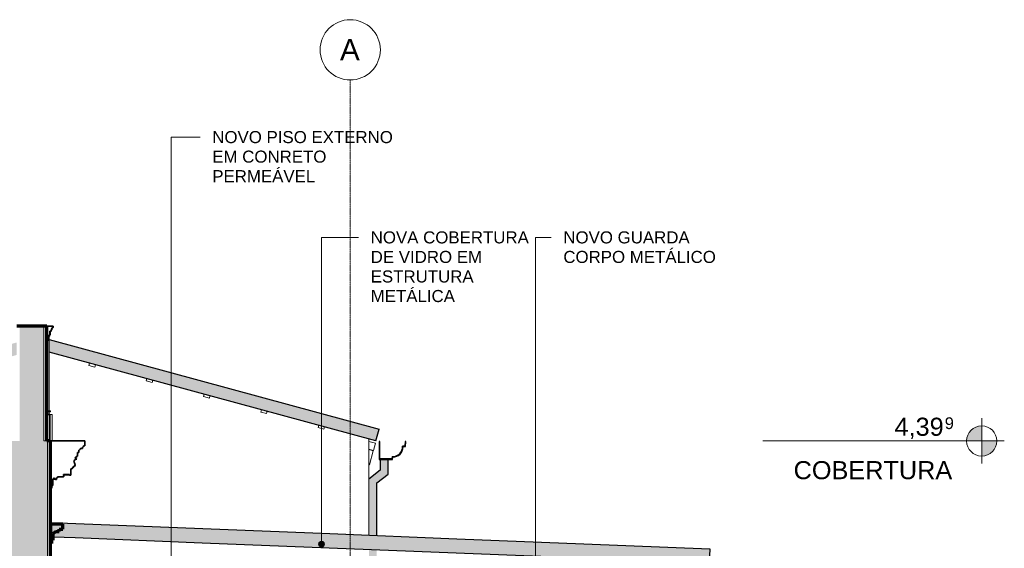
# Model space of a CAD drawing. Header units: millimetres. Extents: x -21497 to 35032, y -1993 to 8822.
# Tile 25 of 25: x 24587 to 32754, y 4439 to 8822. Entities that reach past the tile are written whole.
import ezdxf

# ---------------------------------------------------------------- set-up
doc = ezdxf.new("R2010")
doc.units = ezdxf.units.MM
doc.linetypes.add('_Traço - ponto', pattern=[16, 12, -2, 0, -2])
for name, color, linetype, lineweight in [('A-FLOR-LEVL', 51, 'Continuous', 9), ('A-GENM', 13, 'Continuous', 18), ('A-GLAZ-CWMG', 51, 'Continuous', 18), ('A-ROOF', 132, 'Continuous', 25), ('A-ROOF-OTLN', 132, 'Continuous', 25), ('A-WALL', 113, 'Continuous', 18), ('A-WALL-PATT', 111, 'Continuous', 70), ('G-ANNO-TEXT', 231, 'Continuous', 9), ('S-GRID', 1, 'Continuous', 9), ('S-GRID-IDEN', 1, 'Continuous', 9)]:
    doc.layers.add(name, color=color, linetype=linetype, lineweight=lineweight)
doc.styles.add('Arial', font='arial.ttf', dxfattribs={"height": 150})
doc.styles.add('Arial_1', font='arial.ttf', dxfattribs={"height": 97.483633})
doc.styles.add('Arial_2', font='arial.ttf', dxfattribs={"height": 175})
doc.styles.add('Arial_3', font='arial.ttf', dxfattribs={"height": 100})

# ---------------------------------------------------------------- blocks, each defined once
blk = doc.blocks.new('Generic Models 19 - Generic Models 19-3087287-CORTE F - MANTER _ CONSTRUIR')
at = {"layer": 'A-GENM', "lineweight": 35}
for p, q in [((-3140, 6279.4), (-3190, 6279.4)), ((-3190, 6279.4), (-3190, 6160.6)), ((-3170, 6196.5), (-3170, 6210)), ((-3170, 6210), (-3165, 6210)), ((-3165, 6210), (-3165, 6239.4)), ((-3165, 6239.4), (-3155, 6239.4)), ((-3155, 6239.4), (-3155, 6249.4)), ((-3155, 6249.4), (-3150, 6249.4)), ((-3141.8, 6269.4), (-3140, 6269.4)), ((-3140, 6269.4), (-3140, 6279.4)), ((-3190, 6160.6), (-3180, 6160.6)), ((-3180, 6160.6), (-3180, 6186.9)), ((-3180, 6186.9), (-3175, 6186.9)), ((-3175, 6186.9), (-3175, 6196.5)), ((-3175, 6196.5), (-3170, 6196.5)), ((-3190, 5579.1), (-3190, 5569.1)), ((-3180, 5579.1), (-3190, 5579.1)), ((-3190, 5569.1), (-3180, 5569.1)), ((-3180, 5569.1), (-3180, 5579.1)), ((-3190, 5549.1), (-3190, 5329.1)), ((-3165, 5549.1), (-3190, 5549.1)), ((-3165, 5329.1), (-3165, 5549.1)), ((-3190, 5329.1), (-3165, 5329.1))]:
    blk.add_line(p, q, dxfattribs=at)
at = {"layer": 'A-GENM'}
for p, q in [((-3165.1, 6196.5), (-3165.1, 6210)), ((-3160.1, 6210), (-3165, 6210)), ((-3160.1, 6210), (-3160.1, 6239.4)), ((-3150.1, 6239.4), (-3155, 6239.4)), ((-3150.1, 6239.4), (-3150.1, 6249.4)), ((-3145.1, 6249.4), (-3150, 6249.4)), ((-3140, 6279.4), (-3135.1, 6279.4)), ((-3135.1, 6269.4), (-3140, 6269.4)), ((-3135.1, 6269.4), (-3135.1, 6279.4)), ((-3175.1, 6160.6), (-3180, 6160.6)), ((-3175.1, 6160.6), (-3175.1, 6186.9)), ((-3170.1, 6186.9), (-3175, 6186.9)), ((-3170.1, 6196.5), (-3170.1, 6186.9)), ((-3165.1, 6196.5), (-3170, 6196.5)), ((-3170, 6186.9), (-3170, 5579.1)), ((-3160, 5579.1), (-3180, 5579.1)), ((-3180, 5569.1), (-3160, 5569.1)), ((-3170, 5569.1), (-3170, 5549.1)), ((-3160, 5569.1), (-3160, 5579.1)), ((-3145, 5549.1), (-3165, 5549.1)), ((-3145, 5329.1), (-3145, 5549.1)), ((-3170, 5329.1), (-3170, 5328.7)), ((-3165, 5329.1), (-3145, 5329.1))]:
    blk.add_line(p, q, dxfattribs=at)
at = {"layer": 'A-GENM', "lineweight": 35}
blk.add_arc((-3134.5, 6254.7), 16.4, 116.24482, 198.92609, dxfattribs=at)
at = {"layer": 'A-GENM'}
blk.add_open_spline([(-3145.1, 6249.4), (-3146, 6251.8), (-3146.3, 6255.9), (-3145.1, 6260.3), (-3144, 6262.7), (-3142.5, 6264.9), (-3140.3, 6267.3), (-3138.1, 6268.8), (-3136.9, 6269.4)], degree=3, knots=[0, 0, 0, 0, 0.333333, 0.5, 0.583333, 0.666667, 0.833333, 1, 1, 1, 1], dxfattribs=at)
blk = doc.blocks.new('Rectangular Mullion - 2x5 cm-3922211-CORTE F - MANTER _ CONSTRUIR')
at = {"layer": 'A-GLAZ-CWMG'}
for p, q in [((-934.8, 5458.9), (-940.1, 5439.6)), ((-940.1, 5439.6), (-891.8, 5426.5)), ((-886.6, 5445.8), (-934.8, 5458.9)), ((-891.8, 5426.5), (-886.6, 5445.8))]:
    blk.add_line(p, q, dxfattribs=at)
blk = doc.blocks.new('Rectangular Mullion - 4x6_3-3931228-CORTE F - MANTER _ CONSTRUIR')
at = {"layer": 'A-GLAZ-CWMG'}
for p, q in [((-518.5, 5325.2), (-465, 5310.7)), ((-465, 5310.7), (-481.5, 5249.9)), ((-481.5, 5249.9), (-518.5, 5259.9))]:
    blk.add_line(p, q, dxfattribs=at)
blk = doc.blocks.new('Rectangular Mullion - 6x12 cm metal-4019200-CORTE F - MANTER _ CONSTRUIR')
at = {"layer": 'A-GLAZ-CWMG', "lineweight": 25}
blk.add_hatch(color=254, dxfattribs=at).paths.add_polyline_path([(2303.4, 4314.5), (2308.2, 4434.4), (1264.8, 4476.2), (1260, 4356.3)], flags=0)
at = {"layer": 'A-GLAZ-CWMG', "color": 5, "lineweight": 25}
for p, q in [((1264.8, 4476.2), (2308.2, 4434.4)), ((2308.2, 4434.4), (2303.4, 4314.5)), ((2303.4, 4314.5), (1260, 4356.3))]:
    blk.add_line(p, q, dxfattribs=at)
blk = doc.blocks.new('Rectangular Mullion - 6x12 cm metal-4019202-CORTE F - MANTER _ CONSTRUIR')
at = {"layer": 'A-GLAZ-CWMG', "lineweight": 25}
blk.add_hatch(color=254, dxfattribs=at).paths.add_polyline_path([(1260, 4356.3), (1264.8, 4476.2), (211.4, 4518.3), (206.6, 4398.4)], flags=0)
at = {"layer": 'A-GLAZ-CWMG', "color": 5, "lineweight": 25}
for p, q in [((211.4, 4518.3), (1264.8, 4476.2)), ((1260, 4356.3), (206.6, 4398.4))]:
    blk.add_line(p, q, dxfattribs=at)
blk = doc.blocks.new('Rectangular Mullion - 6x12 cm metal-V20-CORTE F - MANTER _ CONSTRUIR')
at = {"layer": 'A-GLAZ-CWMG', "lineweight": 25}
blk.add_hatch(color=254, dxfattribs=at).paths.add_polyline_path([(-2953.6, 4524.8), (-2948.8, 4644.7), (-3158.5, 4653.1), (-3158.5, 4638.7), (-3058.4, 4638.7), (-3058.4, 4598), (-3088.4, 4598), (-3088.4, 4578), (-3117.5, 4578), (-3137.4, 4561.3), (-3137.4, 4532.2), (-3056, 4528.9)], flags=0)
at = {"layer": 'A-GLAZ-CWMG', "color": 5, "lineweight": 25}
for p, q in [((-3158.5, 4653.1), (-2948.8, 4644.7)), ((-2953.6, 4524.8), (-3137.4, 4532.2))]:
    blk.add_line(p, q, dxfattribs=at)
blk = doc.blocks.new('Rectangular Mullion - 6x12 cm 2-4090239-CORTE F - MANTER _ CONSTRUIR')
at = {"layer": 'A-GLAZ-CWMG'}
for p, q in [((-482.1, 5248), (-518.5, 5257.8)), ((-482.1, 5248), (-513.5, 5132.1)), ((-513.5, 5132.1), (-518.5, 5133.5))]:
    blk.add_line(p, q, dxfattribs=at)
blk = doc.blocks.new('Generic Models 1 - Generic Models 24-4258923-CORTE F - MANTER _ CONSTRUIR')
at = {"layer": 'A-GENM', "lineweight": 25}
h = blk.add_hatch(color=254, dxfattribs=at)
h.paths.add_polyline_path([(-368.5, 1030), (-368.5, 1250), (-388.5, 1250), (-388.5, 1030)], flags=0)
h.paths.add_polyline_path([(-433.5, 1030), (-428.5, 1030), (-428.5, 1250), (-433.5, 1250.5), (-433.5, 1280), (-428.5, 1280), (-428.5, 1316.9), (-453.5, 1341.9), (-453.5, 4424.8), (-518.5, 4427.4), (-518.5, 1315), (-433.5, 1230), (-433.5, 1176.6)], flags=0)
h.paths.add_polyline_path([(-453.5, 4544.9), (-453.5, 4980.4), (-359.1, 5054.9), (-359.1, 5175.1), (-424.1, 5175.1), (-424.1, 5086.4), (-518.5, 5011.9), (-518.5, 4547.5), (-461.2, 4545.2)], flags=0)
at = {"layer": 'A-GENM', "color": 5, "lineweight": 25}
for p, q in [((-424.1, 5175.1), (-424.1, 5086.4)), ((-359.1, 5054.9), (-359.1, 5175.1)), ((-424.1, 5086.4), (-518.5, 5011.9)), ((-453.5, 4980.4), (-359.1, 5054.9)), ((-453.5, 4544.9), (-453.5, 4980.4))]:
    blk.add_line(p, q, dxfattribs=at)
blk = doc.blocks.new('ORNAMENTO SUPERIOR - ORNAMENTO SUPERIOR-4323885-CORTE F - MANTER _ CONSTRUIR')
at = {"layer": 'A-GENM', "lineweight": 35}
for p, q in [((-2874.7, 5328.7), (-3158.8, 5328.7)), ((-3158.8, 5328.7), (-3158.8, 4938.7)), ((-2874.7, 5287.4), (-2874.7, 5328.7)), ((-2934.7, 5202.4), (-2934.7, 5232.4)), ((-2934.7, 5232.4), (-2924.7, 5232.4)), ((-2924.7, 5232.4), (-2924.7, 5252.4)), ((-2924.7, 5252.4), (-2919.7, 5252.4)), ((-2919.7, 5252.4), (-2919.7, 5257.4)), ((-2919.7, 5257.4), (-2914.7, 5257.4)), ((-2914.7, 5257.4), (-2914.7, 5262.4)), ((-2914.7, 5262.4), (-2909.7, 5262.4)), ((-2909.7, 5262.4), (-2909.7, 5267.4)), ((-2909.7, 5267.4), (-2894.7, 5267.4)), ((-2894.7, 5267.4), (-2894.7, 5277.4)), ((-2894.7, 5277.4), (-2889.7, 5277.4)), ((-2889.7, 5277.4), (-2889.7, 5282.4)), ((-2889.7, 5282.4), (-2884.7, 5282.4)), ((-2884.7, 5287.4), (-2874.7, 5287.4)), ((-2884.7, 5282.4), (-2884.7, 5287.4)), ((-2954.7, 5187.4), (-2954.7, 5192.4)), ((-2954.7, 5192.4), (-2944.7, 5192.4)), ((-2941, 5176.7), (-2954.7, 5187.4)), ((-2944.7, 5192.4), (-2944.7, 5202.4)), ((-2944.7, 5202.4), (-2934.7, 5202.4)), ((-2990.8, 5046.7), (-2990.8, 5096.7)), ((-2990.8, 5096.7), (-2980.8, 5096.7)), ((-2980.8, 5096.7), (-2980.8, 5106.7)), ((-2980.8, 5106.7), (-2970.8, 5106.7)), ((-2970.8, 5106.7), (-2970.8, 5116.7)), ((-2970.8, 5116.7), (-2960.8, 5116.7)), ((-3138.8, 4958.7), (-3138.8, 5009.1)), ((-3118.8, 5008.7), (-3108.8, 5008.7)), ((-3108.8, 5008.7), (-3108.8, 5023.7)), ((-3108.8, 5023.7), (-3100.8, 5023.7)), ((-3100.8, 5023.7), (-3100.8, 5031.7)), ((-3100.8, 5031.7), (-3054.9, 5031.7)), ((-3050.8, 5051.7), (-3000.8, 5051.7)), ((-3000.8, 5051.7), (-3000.8, 5046.7)), ((-3000.8, 5046.7), (-2990.8, 5046.7)), ((-3158.8, 4938.7), (-3148.8, 4938.7)), ((-3148.8, 4938.7), (-3148.8, 4958.7)), ((-3148.8, 4958.7), (-3138.8, 4958.7))]:
    blk.add_line(p, q, dxfattribs=at)
at = {"layer": 'A-GENM'}
for p, q in [((-3118.8, 5008.7), (-3138.9, 5008.7)), ((-3000.8, 5046.7), (-3052.7, 5046.7))]:
    blk.add_line(p, q, dxfattribs=at)
at = {"layer": 'A-GENM', "lineweight": 35}
for centre, radius, start, end in [((-2945.8, 5158.3), 19, 75.45968, 214.54032), ((-2977.7, 5131.7), 22.6, 318.23356, 44.14034), ((-3128.8, 5009.1), 10, 357.17729, 180), ((-3054.9, 5037.5), 5.84, 270, 45.45956), ((-3045.3, 5046.7), 7.42, 137.64224, 222.35776)]:
    blk.add_arc(centre, radius, start, end, dxfattribs=at)
at = {"layer": 'A-GENM'}
blk.add_open_spline([(-2961.4, 5147.5), (-2960.1, 5146.1), (-2957.9, 5143.1), (-2955.6, 5137.8), (-2954.8, 5132.2), (-2955.4, 5126.5), (-2957.4, 5121.2), (-2959.5, 5118.1), (-2960.8, 5116.7)], degree=3, dxfattribs=at)
blk.add_open_spline([(-3050.8, 5041.7), (-3050.5, 5041.3), (-3049.9, 5040.6), (-3049.3, 5039.3), (-3049, 5038), (-3049.1, 5036.6), (-3049.4, 5035.5), (-3049.8, 5034.7), (-3050.2, 5034.1), (-3050.6, 5033.5), (-3051.1, 5033.1), (-3051.6, 5032.6), (-3052.2, 5032.3), (-3052.9, 5032), (-3053.7, 5031.7), (-3054.4, 5031.7), (-3054.9, 5031.7)], degree=3, knots=[0, 0, 0, 0, 0.1, 0.2, 0.3, 0.4, 0.5, 0.55, 0.6, 0.65, 0.7, 0.75, 0.8, 0.85, 0.9, 1, 1, 1, 1], dxfattribs=at)
blk = doc.blocks.new('ORNAMENTO 3 - ORNAMENTO 3-4325854-CORTE F - MANTER _ CONSTRUIR')
at = {"layer": 'A-GENM', "lineweight": 25}
blk.add_hatch(color=173, dxfattribs=at).paths.add_polyline_path([(-3147.8, 4477.7), (-3147.8, 4507.7), (-3137.4, 4507.7), (-3137.4, 4561.3), (-3117.5, 4578), (-3088.4, 4578), (-3088.4, 4598), (-3058.4, 4598), (-3058.4, 4638.7), (-3158.5, 4638.7), (-3158.5, 4477.7)], flags=0)
at = {"layer": 'A-GENM', "color": 7, "lineweight": 70}
for p, q in [((-3058.4, 4638.7), (-3158.5, 4638.7)), ((-3158.5, 4638.7), (-3158.5, 4477.7)), ((-3137.4, 4561.3), (-3117.5, 4578)), ((-3117.5, 4578), (-3088.4, 4578)), ((-3088.4, 4578), (-3088.4, 4598)), ((-3088.4, 4598), (-3058.4, 4598)), ((-3058.4, 4598), (-3058.4, 4638.7)), ((-3147.8, 4477.7), (-3147.8, 4507.7)), ((-3147.8, 4507.7), (-3137.4, 4507.7)), ((-3137.4, 4507.7), (-3137.4, 4561.3)), ((-3158.5, 4477.7), (-3147.8, 4477.7))]:
    blk.add_line(p, q, dxfattribs=at)
blk = doc.blocks.new('Level - M_Level Head ABNT-2835562-CORTE F - MANTER _ CONSTRUIR')
at = {"layer": 'A-FLOR-LEVL'}
h = blk.add_hatch(color=256, dxfattribs=at)
edge = h.paths.add_edge_path(flags=0)
edge.add_line((4564.4, 1030), (4439.4, 1030))
edge.add_arc((4564.4, 1030), 125, 90, 180, ccw=False)
edge.add_line((4564.4, 1155), (4564.4, 1030))
h = blk.add_hatch(color=256, dxfattribs=at)
edge = h.paths.add_edge_path(flags=0)
edge.add_arc((4564.4, 1030), 125, -90, 0, ccw=False)
edge.add_line((4564.4, 905), (4564.4, 1030))
edge.add_line((4564.4, 1030), (4689.4, 1030))
for p, q in [((4564.4, 1219.5), (4564.4, 844)), ((4564.4, 1030), (4564.4, 1155)), ((4371.3, 1030), (4752, 1030)), ((4439.4, 1030), (4564.4, 1030)), ((4689.4, 1030), (4564.4, 1030)), ((4564.4, 1030), (4564.4, 905))]:
    blk.add_line(p, q, dxfattribs=at)
blk.add_circle((4564.4, 1030), 125, dxfattribs=at)
for start, end in [(90, 180), (270, 0)]:
    blk.add_arc((4564.4, 1030), 125, start, end, dxfattribs=at)
blk = doc.blocks.new('Grid - Head Grid-11506-CORTE F - MANTER _ CONSTRUIR')
at = {"layer": 'S-GRID-IDEN'}
blk.add_circle((-673.5, 8571.9), 250, dxfattribs=at)

msp = doc.modelspace()

# ---------------------------------------------------------------- hatches: boundary and pattern name
at = {"layer": 'A-ROOF'}
h = msp.add_hatch(color=151, dxfattribs=at)
h.paths.add_polyline_path([(27542.561, 5329.986), (27568.748, 5426.496), (24832.345, 6168.985), (24832.345, 6065.369), (27152.273, 5435.885)], flags=0)
h.paths.add_polyline_path([(23334.735, 5708.557), (24562.345, 6041.848), (24562.345, 6145.468), (23146.846, 5761.166), (23234.823, 5736.532)], flags=0)
at = {"layer": 'A-ROOF-OTLN'}
msp.add_hatch(color=151, dxfattribs=at).paths.add_polyline_path([(27678.68, 5175.088), (27682.153, 5194.784), (27704.294, 5197.697), (27724.928, 5206.24), (27742.648, 5219.831), (27756.25, 5237.543), (27764.805, 5258.171), (27767.733, 5280.31), (27787.288, 5283.758), (27790.762, 5323.463), (27785.781, 5323.899), (27782.641, 5288.016), (27762.628, 5284.487), (27761.314, 5265.309), (27755.496, 5246.989), (27745.505, 5230.567), (27731.908, 5216.979), (27715.48, 5206.998), (27697.155, 5201.193), (27677.977, 5199.892), (27674.484, 5180.088), (27575.182, 5180.088), (27575.182, 5324.028), (27570.182, 5324.028), (27570.182, 5175.088)], flags=0)
at = {"layer": 'A-WALL-PATT'}
msp.add_hatch(color=256, dxfattribs=at).paths.add_polyline_path([(24587.345, 5328.7), (24787.345, 5328.7), (24787.345, 6279.4), (24587.345, 6279.4), (24587.345, 5497.419)], flags=0)
h = msp.add_hatch(color=256, dxfattribs=at)
h.paths.add_polyline_path([(24518.874, 0), (24818.874, 0), (24818.874, 1594), (24668.874, 1594), (24668.874, 1040), (24518.874, 1040), (24518.874, 366.458)], flags=0)
h.paths.add_polyline_path([(24718.874, 3580), (24818.874, 3580), (24818.874, 5328.7), (24518.874, 5328.7), (24518.874, 3640), (24718.874, 3640), (24718.874, 3607.065)], flags=0)
at = {"layer": 'G-ANNO-TEXT'}
h = msp.add_hatch(color=250, dxfattribs=at)
edge = h.paths.add_edge_path(flags=0)
edge.add_arc((27090.925, 4473.391), 25, 0, 360)

# ---------------------------------------------------------------- linework, layer by layer
at = {"layer": 'A-FLOR-LEVL'}
msp.add_line((32566.789, 5328.7), (30752.604, 5328.7), dxfattribs=at)
at = {"layer": 'A-ROOF', "color": 5}
for p, q in [((24832.345, 6168.985), (27568.748, 5426.496)), ((27542.561, 5329.986), (24832.345, 6065.369)), ((27542.561, 5329.986), (27568.748, 5426.496))]:
    msp.add_line(p, q, dxfattribs=at)
at = {"layer": 'A-ROOF-OTLN', "color": 5}
for p, q in [((27575.182, 5324.028), (27570.182, 5324.028)), ((27570.182, 5324.028), (27570.182, 5175.088)), ((27575.182, 5180.088), (27575.182, 5324.028)), ((27785.781, 5323.899), (27782.641, 5288.016)), ((27790.762, 5323.463), (27785.781, 5323.899)), ((27787.288, 5283.758), (27790.762, 5323.463)), ((27782.641, 5288.016), (27762.628, 5284.487)), ((27767.733, 5280.31), (27787.288, 5283.758)), ((27570.182, 5175.088), (27678.68, 5175.088)), ((27674.484, 5180.088), (27575.182, 5180.088)), ((27677.977, 5199.892), (27674.484, 5180.088)), ((27678.68, 5175.088), (27682.153, 5194.784))]:
    msp.add_line(p, q, dxfattribs=at)
for radius, start, end in [(80.58, 267.0290805, 2.9329444), (85.58, 270, 359.9639643)]:
    msp.add_arc((27682.153, 5280.364), radius, start, end, dxfattribs=at)
at = {"layer": 'A-WALL', "lineweight": 70}
for p, q in [((24812.345, 6279.4), (24562.345, 6279.4)), ((24812.345, 5328.7), (24812.345, 6279.4)), ((24843.874, 5328.7), (24812.345, 5328.7)), ((24843.874, 3580), (24843.874, 5328.7))]:
    msp.add_line(p, q, dxfattribs=at)
at = {"layer": 'A-WALL'}
for p, q in [((24787.345, 6279.4), (24787.345, 5328.7)), ((24809.845, 6279.4), (24809.845, 5328.7)), ((24812.345, 5328.7), (24787.345, 5328.7)), ((24818.874, 5328.7), (24818.874, 3580)), ((24841.374, 5328.7), (24841.374, 3580)), ((27483.874, 4547.511), (27483.874, 5345.91))]:
    msp.add_line(p, q, dxfattribs=at)
at = {"layer": 'G-ANNO-TEXT', "color": 250}
for p, q in [((25844.514, 7848.544), (26083.144, 7848.544)), ((25844.514, 1017.132), (25844.514, 7848.544)), ((27090.925, 7016.95), (27397.402, 7016.95)), ((27090.925, 4473.391), (27090.925, 7016.95)), ((28866.265, 7016.95), (28995.225, 7016.95)), ((28866.265, 1599.208), (28866.265, 7016.95))]:
    msp.add_line(p, q, dxfattribs=at)
msp.add_circle((27090.925, 4473.391), 25, dxfattribs=at)
at = {"layer": 'S-GRID', "linetype": '_Traço - ponto'}
msp.add_line((27328.874, -1993.067), (27328.874, 8321.869), dxfattribs=at)

# ---------------------------------------------------------------- block references
at = {"layer": 'A-FLOR-LEVL'}
msp.add_blockref('Level - M_Level Head ABNT-2835562-CORTE F - MANTER _ CONSTRUIR', (28002.366, 4298.7), dxfattribs=at)
at = {"layer": 'A-GENM'}
for name in ['Generic Models 19 - Generic Models 19-3087287-CORTE F - MANTER _ CONSTRUIR', 'ORNAMENTO SUPERIOR - ORNAMENTO SUPERIOR-4323885-CORTE F - MANTER _ CONSTRUIR']:
    msp.add_blockref(name, (28002.366, 0), dxfattribs=at)
at = {"layer": 'A-GENM', "color": 5, "lineweight": 25}
for name in ['Generic Models 1 - Generic Models 24-4258923-CORTE F - MANTER _ CONSTRUIR', 'ORNAMENTO 3 - ORNAMENTO 3-4325854-CORTE F - MANTER _ CONSTRUIR']:
    msp.add_blockref(name, (28002.366, 0), dxfattribs=at)
at = {"layer": 'A-GLAZ-CWMG'}
for name, p in [('Rectangular Mullion - 2x5 cm-3922211-CORTE F - MANTER _ CONSTRUIR', (26102.245, 515.574)), ('Rectangular Mullion - 2x5 cm-3922211-CORTE F - MANTER _ CONSTRUIR', (26577.275, 386.681)), ('Rectangular Mullion - 2x5 cm-3922211-CORTE F - MANTER _ CONSTRUIR', (27052.306, 257.787)), ('Rectangular Mullion - 2x5 cm-3922211-CORTE F - MANTER _ CONSTRUIR', (27527.336, 128.894)), ('Rectangular Mullion - 2x5 cm-3922211-CORTE F - MANTER _ CONSTRUIR', (28002.366, 0)), ('Rectangular Mullion - 4x6_3-3931228-CORTE F - MANTER _ CONSTRUIR', (28002.366, 0)), ('Rectangular Mullion - 6x12 cm 2-4090239-CORTE F - MANTER _ CONSTRUIR', (28002.366, 0))]:
    msp.add_blockref(name, p, dxfattribs=at)
at = {"layer": 'A-GLAZ-CWMG', "color": 5, "lineweight": 25}
for name, p in [('Rectangular Mullion - 6x12 cm metal-V20-CORTE F - MANTER _ CONSTRUIR', (28002.366, 0)), ('Rectangular Mullion - 6x12 cm metal-4019202-CORTE F - MANTER _ CONSTRUIR', (24842.166, 126.408)), ('Rectangular Mullion - 6x12 cm metal-4019202-CORTE F - MANTER _ CONSTRUIR', (25895.566, 84.272)), ('Rectangular Mullion - 6x12 cm metal-4019202-CORTE F - MANTER _ CONSTRUIR', (26948.966, 42.136)), ('Rectangular Mullion - 6x12 cm metal-4019202-CORTE F - MANTER _ CONSTRUIR', (28002.366, 0)), ('Rectangular Mullion - 6x12 cm metal-4019200-CORTE F - MANTER _ CONSTRUIR', (28002.366, 0))]:
    msp.add_blockref(name, p, dxfattribs=at)
at = {"layer": 'S-GRID-IDEN'}
msp.add_blockref('Grid - Head Grid-11506-CORTE F - MANTER _ CONSTRUIR', (28002.366, 0), dxfattribs=at)

# ---------------------------------------------------------------- texts
at = {"layer": 'A-FLOR-LEVL', "attachment_point": 1}
for s, insert, char_height, width, style in [('4,39', (31843.787, 5521.891), 150, 505.06312, 'Arial'), ('9', (32260.506, 5524.919), 97.484, 96.2025, 'Arial_1'), ('COBERTURA', (31006.787, 5161.895), 150, 1615.40031, 'Arial')]:
    msp.add_mtext(s, dxfattribs=dict(at, insert=insert, char_height=char_height, width=width, style=style))
at = {"layer": 'G-ANNO-TEXT', "color": 7, "char_height": 100, "attachment_point": 1, "style": 'Arial_3'}
for s, insert, width in [('NOVO PISO EXTERNO ', (26184.744, 7898.544), 1895.99094), ('EM CONRETO ', (26184.744, 7736.487), 1210.54813), ('PERMEÁVEL', (26184.744, 7574.43), 1058.2275), ('NOVA COBERTURA ', (27499.002, 7066.95), 1667.51), ('NOVO GUARDA ', (29096.825, 7066.95), 1338.81813), ('DE VIDRO EM ', (27499.002, 6904.892), 1186.4975), ('CORPO METÁLICO', (29096.825, 6904.892), 1555.27375), ('ESTRUTURA ', (27499.002, 6742.835), 1102.32031), ('METÁLICA', (27499.002, 6580.778), 861.81406)]:
    msp.add_mtext(s, dxfattribs=dict(at, insert=insert, width=width))
at = {"layer": 'S-GRID-IDEN', "insert": (27244.563, 8661.24), "char_height": 175, "width": 200.42187, "attachment_point": 1, "style": 'Arial_2'}
msp.add_mtext('A', dxfattribs=at)

doc.saveas('drawing.dxf')
